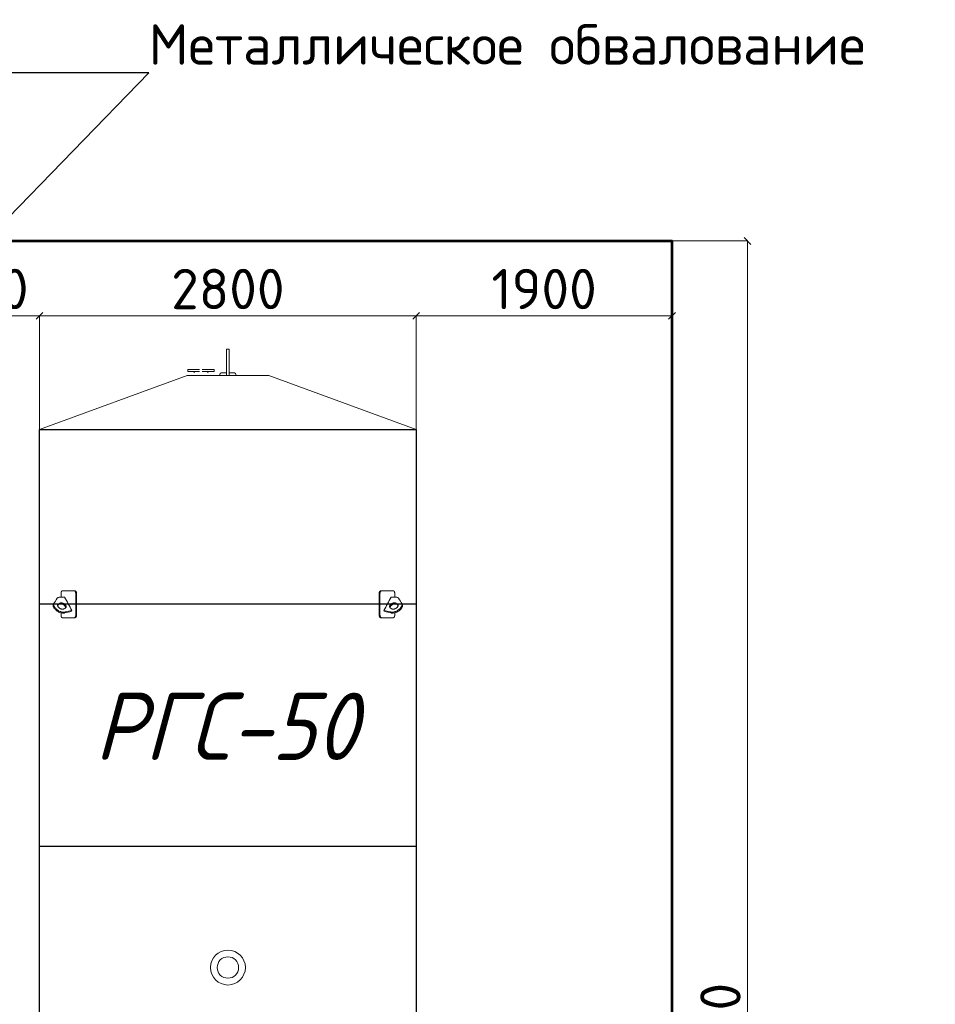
# Model space of a CAD drawing. Header units: millimetres. Extents: x -34827 to 118056, y 11959 to 116489.
# Tile 3 of 105: x 17632 to 24435, y 28019 to 35337. Entities that reach past the tile are written whole.
import ezdxf
from ezdxf import colors
from ezdxf.entities.mleader import LeaderData, LeaderLine
from ezdxf.math import Vec2, Vec3

# ---------------------------------------------------------------- set-up
doc = ezdxf.new("R2010")
doc.units = ezdxf.units.MM
doc.layers.add('Размеры', color=7, linetype='Continuous', lineweight=15)
doc.layers.add('Резервуар', color=7, linetype='Continuous')
doc.styles.get("Standard").update_dxf_attribs({"font": 'isocpeur.ttf'})
doc.styles.add('Геннадий 1000', font='isocpeur.ttf', dxfattribs={"height": 300})
doc.styles.add('СПДС B', font='isocpeur.ttf', dxfattribs={"width": 0.9, "oblique": 15, "height": 50})
doc.dimstyles.new('Размер 1000', dxfattribs={"dimtxt": 300, "dimasz": 50, "dimexe": 0.18, "dimexo": 0.0625, "dimgap": 50, "dimtad": 1, "dimdec": 0, "dimrnd": 1, "dimzin": 0, "dimdsep": 46, "dimtxsty": 'Standard', "dimblk": 'OBLIQUE', "dimcen": -0.09, "dimclrd": 5, "dimclre": 5, "dimclrt": 5, "dimadec": 0, "dimazin": 0, "dimtfac": 1, "dimtdec": 0, "dimtofl": 0, "dimtmove": 0, "dimatfit": 3, "dimldrblk": 'OBLIQUE', "dimfxl": 1, "dimtolj": 1, "dimtzin": 0, "dimlwd": 13, "dimlwe": 13, "dimarcsym": 0})

# ---------------------------------------------------------------- blocks, each defined once
blk = doc.blocks.new('_Oblique')
at = {"color": 0, "linetype": 'ByBlock', "lineweight": -2}
blk.add_line((-0.5, -0.5), (0.5, 0.5), dxfattribs=at)
blk = doc.blocks.new('*D11')
at = {"color": 5, "lineweight": 13, "transparency": 16777216}
for p, q in [((22478.4, 33692.6), (23038.8, 33692.6)), ((23038.6, 21692.6), (23038.6, 33692.6)), ((22478.4, 21692.6), (23038.8, 21692.6))]:
    blk.add_line(p, q, dxfattribs=at)
at = {"layer": 'Defpoints', "color": 0, "transparency": 16777216}
for p in [(22478.4, 33692.6), (23038.6, 33692.6), (22478.4, 21692.6)]:
    blk.add_point(p, dxfattribs=at)
at = {"color": 5, "lineweight": 13, "transparency": 16777216, "xscale": 50, "yscale": 50, "zscale": 50}
for p, rotation in [((23038.6, 33692.6), 90), ((23038.6, 21692.6), 270)]:
    blk.add_blockref('_Oblique', p, dxfattribs=dict(at, rotation=rotation))
at = {"color": 5, "transparency": 16777216, "insert": (22838.6, 27692.6), "char_height": 300, "attachment_point": 5, "rotation": 90}
blk.add_mtext('\\A1;12000', dxfattribs=at)
blk = doc.blocks.new('*D14')
at = {"color": 5, "lineweight": 13, "transparency": 16777216}
for p, q in [((16978.4, 32292.7), (16978.4, 33136.2)), ((16978.4, 33136), (17778.4, 33136)), ((17778.4, 32292.7), (17778.4, 33136.2))]:
    blk.add_line(p, q, dxfattribs=at)
at = {"layer": 'Defpoints', "color": 0, "transparency": 16777216}
for p in [(17778.4, 33136), (16978.4, 32292.6), (17778.4, 32292.6)]:
    blk.add_point(p, dxfattribs=at)
at = {"color": 5, "lineweight": 13, "transparency": 16777216, "xscale": 50, "yscale": 50, "zscale": 50, "rotation": 180}
blk.add_blockref('_Oblique', (16978.4, 33136), dxfattribs=at)
at = {"color": 5, "lineweight": 13, "transparency": 16777216, "xscale": 50, "yscale": 50, "zscale": 50}
blk.add_blockref('_Oblique', (17778.4, 33136), dxfattribs=at)
at = {"color": 5, "transparency": 16777216, "insert": (17378.4, 33336), "char_height": 300, "attachment_point": 5}
blk.add_mtext('\\A1;800', dxfattribs=at)
blk = doc.blocks.new('*D15')
at = {"color": 5, "lineweight": 13, "transparency": 16777216}
for p, q in [((17778.4, 32292.7), (17778.4, 33135.8)), ((17778.4, 33135.6), (20578.4, 33135.6)), ((20578.4, 32292.7), (20578.4, 33135.8))]:
    blk.add_line(p, q, dxfattribs=at)
at = {"layer": 'Defpoints', "color": 0, "transparency": 16777216}
for p in [(20578.4, 33135.6), (17778.4, 32292.6), (20578.4, 32292.6)]:
    blk.add_point(p, dxfattribs=at)
at = {"color": 5, "lineweight": 13, "transparency": 16777216, "xscale": 50, "yscale": 50, "zscale": 50, "rotation": 180}
blk.add_blockref('_Oblique', (17778.4, 33135.6), dxfattribs=at)
at = {"color": 5, "lineweight": 13, "transparency": 16777216, "xscale": 50, "yscale": 50, "zscale": 50}
blk.add_blockref('_Oblique', (20578.4, 33135.6), dxfattribs=at)
at = {"color": 5, "transparency": 16777216, "insert": (19178.4, 33335.6), "char_height": 300, "attachment_point": 5}
blk.add_mtext('\\A1;2800', dxfattribs=at)
blk = doc.blocks.new('*D16')
at = {"color": 5, "lineweight": 13, "transparency": 16777216}
for p, q in [((20578.4, 32292.7), (20578.4, 33135.8)), ((20578.4, 33135.6), (22478.4, 33135.6)), ((22478.4, 32292.7), (22478.4, 33135.8))]:
    blk.add_line(p, q, dxfattribs=at)
at = {"layer": 'Defpoints', "color": 0, "transparency": 16777216}
for p in [(22478.4, 33135.6), (20578.4, 32292.6), (22478.4, 32292.6)]:
    blk.add_point(p, dxfattribs=at)
at = {"color": 5, "lineweight": 13, "transparency": 16777216, "xscale": 50, "yscale": 50, "zscale": 50, "rotation": 180}
blk.add_blockref('_Oblique', (20578.4, 33135.6), dxfattribs=at)
at = {"color": 5, "lineweight": 13, "transparency": 16777216, "xscale": 50, "yscale": 50, "zscale": 50}
blk.add_blockref('_Oblique', (22478.4, 33135.6), dxfattribs=at)
at = {"color": 5, "transparency": 16777216, "insert": (21528.4, 33335.6), "char_height": 300, "attachment_point": 5}
blk.add_mtext('\\A1;1900', dxfattribs=at)
blk = doc.blocks.new('_None')

msp = doc.modelspace()

# ---------------------------------------------------------------- linework, layer by layer
at = {"lineweight": 53}
msp.add_lwpolyline([(12278.3633, 33692.6047), (22478.3633, 33692.6047), (22478.3633, 21692.6047), (12278.3633, 21692.6047)], close=True, dxfattribs=at)
at = {"layer": 'Размеры', "color": 6}
for radius in [130, 79.5]:
    msp.add_circle((19178.3633, 28292.6047), radius, dxfattribs=at)
at = {"layer": 'Резервуар', "color": 6, "lineweight": 20}
for p, q in [((18928.3633, 32711.6047), (18928.3633, 32721.6047)), ((19028.3633, 32711.6047), (19028.3633, 32721.6047))]:
    msp.add_line(p, q, dxfattribs=at)
at = {"layer": 'Резервуар', "color": 6}
for p, q in [((20578.3633, 30992.6047), (17778.3633, 30992.6047)), ((20578.3633, 29192.6047), (17778.3633, 29192.6047))]:
    msp.add_line(p, q, dxfattribs=at)
at = {"layer": 'Резервуар', "color": 6, "lineweight": 20}
for points in [[(19168.3633, 32692.6047), (19168.3633, 32887.6047), (19188.3633, 32887.6047), (19188.3633, 32692.6047)], [(18968.3633, 32737.6047), (18880.3633, 32737.6047), (18880.3633, 32721.6047), (18968.3633, 32721.6047)], [(18988.3633, 32737.6047), (19076.3633, 32737.6047), (19076.3633, 32721.6047), (18988.3633, 32721.6047)], [(17778.3633, 32292.6047), (18874.7687, 32692.6047), (19481.958, 32692.6047), (20578.3633, 32292.6047)]]:
    msp.add_lwpolyline(points, dxfattribs=at)
for points in [[(19118.3633, 32692.6047), (19118.3633, 32701.6047, -0.414213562), (19128.3633, 32711.6047), (19168.3633, 32711.6047)], [(19188.3633, 32711.6047), (19228.3633, 32711.6047, -0.414213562), (19238.3633, 32701.6047), (19238.3633, 32692.6047)]]:
    msp.add_lwpolyline(points, format="xyb", dxfattribs=at)
at = {"layer": 'Резервуар', "color": 6}
msp.add_lwpolyline([(17778.3633, 24292.6047), (17778.3633, 32292.6047), (20578.3633, 32292.6047), (20578.3633, 24292.6047)], close=True, dxfattribs=at)
at = {"layer": 'Резервуар', "color": 6, "lineweight": 20}
for points, knots in [([(18018.9894, 30947.245), (18017.6992, 30944.888), (18016.409, 30942.5309), (18015.1188, 30940.1739), (17998.8196, 30936.1394), (17982.5204, 30932.105), (17966.2212, 30928.0705), (17965.0262, 30927.8116), (17961.0194, 30926.9436), (17953.575, 30926.581), (17943.6795, 30927.5704), (17932.8784, 30930.265), (17921.788, 30934.6511), (17911.2055, 30940.4901), (17901.844, 30947.3084), (17894.1094, 30954.6131), (17888.1166, 30962.0348), (17883.8406, 30969.3311), (17881.1969, 30976.3538), (17880.1735, 30982.9643), (17880.5869, 30989.143), (17882.1709, 30992.7234), (17882.942, 30994.4665), (17892.0447, 31008.6377), (17901.1473, 31022.809), (17910.2499, 31036.9802), (17911.5383, 31038.4772), (17913.8868, 31041.206), (17920.45, 31044.3712), (17925.653, 31044.7645), (17929.237, 31045.0354), (17941.3115, 31045.0354), (17953.386, 31045.0354), (17965.4604, 31045.0354), (17983.3034, 31012.4386), (18001.1464, 30979.8418), (18018.9894, 30947.245), (18002.6902, 30943.2105), (17986.391, 30939.176), (17970.0917, 30935.1415), (17968.8968, 30934.8827), (17964.89, 30934.0147), (17957.4456, 30933.6521), (17947.5501, 30934.6414), (17936.749, 30937.336), (17925.6586, 30941.7222), (17915.0761, 30947.5612), (17905.7146, 30954.3795), (17897.98, 30961.6841), (17891.9872, 30969.1059), (17887.7112, 30976.4022), (17885.0675, 30983.4249), (17884.044, 30990.0354), (17884.3835, 30995.108), (17885.258, 30997.7608), (17885.5418, 30998.514)], [0, 0, 0, 0, 1, 1, 1, 2, 2, 2, 2.036658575, 2.122919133, 2.22207377, 2.334181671, 2.455718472, 2.578885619, 2.695792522, 2.802239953, 2.897153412, 2.980999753, 3.054971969, 3.12077204, 3.180650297, 3.237462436, 3.237462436, 3.237462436, 4.237462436, 4.237462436, 4.237462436, 4.296097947, 4.344350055, 4.451166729, 4.451166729, 4.451166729, 5.451166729, 5.451166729, 5.451166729, 6.451166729, 6.451166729, 6.451166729, 7.451166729, 7.451166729, 7.451166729, 7.487825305, 7.574085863, 7.6732405, 7.7853484, 7.906885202, 8.030052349, 8.146959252, 8.253406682, 8.348320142, 8.432166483, 8.506138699, 8.571938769, 8.631817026, 8.65596226, 8.65596226, 8.65596226, 8.65596226]), ([(17938.5184, 31045.0354), (17938.5184, 31054.2252), (17938.5184, 31063.4149), (17938.5184, 31072.6047), (17938.5184, 31073.5485), (17938.574, 31075.16), (17938.7745, 31077.2817), (17939.0389, 31079.15), (17939.4064, 31081.0452), (17939.876, 31082.848), (17940.3914, 31084.4282), (17940.9012, 31085.7326), (17941.4603, 31086.9385), (17942.0419, 31088.005), (17942.7375, 31089.0876), (17943.4414, 31089.984), (17944.324, 31090.8992), (17945.0655, 31091.4915), (17945.816, 31091.9415), (17946.2174, 31092.1341), (17946.6467, 31092.3053), (17947.0349, 31092.4316), (17947.5879, 31092.5526), (17948.0288, 31092.599), (17948.3105, 31092.6047), (17948.3769, 31092.6047), (17977.5854, 31092.6047), (18006.7939, 31092.6047), (18036.0024, 31092.6047)], [0, 0, 0, 0, 1, 1, 1, 1.090129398, 1.153904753, 1.206147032, 1.27577862, 1.348381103, 1.400985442, 1.457045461, 1.507643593, 1.559393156, 1.609163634, 1.677663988, 1.720267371, 1.800935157, 1.83142901, 1.870864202, 1.880287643, 1.915806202, 1.946869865, 1.987516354, 2, 2, 2, 3, 3, 3, 3]), ([(18047.9953, 31072.6047), (18047.9953, 31019.2713), (18047.9953, 30965.938), (18047.9953, 30912.6047), (18047.9953, 30911.7656), (18047.9338, 30910.1541), (18047.6946, 30908.0283), (18047.3901, 30906.2955), (18047.0189, 30904.6644), (18046.5326, 30902.9968), (18045.9138, 30901.3325), (18045.2654, 30899.9036), (18044.5943, 30898.659), (18043.8885, 30897.5452), (18043.0946, 30896.4788), (18042.2166, 30895.4946), (18041.3498, 30894.7041), (18040.5035, 30894.0664), (18039.7912, 30893.6281), (18039.0673, 30893.2679), (18038.5846, 30893.0752), (18038.0693, 30892.904), (18037.6041, 30892.7777), (18036.9821, 30892.6639), (18036.4568, 30892.6132), (18036.1218, 30892.6047), (18036.0024, 30892.6047), (18038.1253, 30892.6047), (18040.2483, 30892.6047), (18042.3712, 30892.6047), (18042.8072, 30892.6047), (18043.6168, 30892.6797), (18044.7964, 30892.9936), (18045.8333, 30893.4415), (18046.7771, 30893.9995), (18047.6206, 30894.6239), (18048.3214, 30895.2527), (18048.996, 30895.9494), (18049.7248, 30896.8082), (18050.6487, 30898.1127), (18051.5488, 30899.7051), (18052.2748, 30901.3203), (18052.8343, 30902.8235), (18053.2898, 30904.3065), (18053.721, 30906.0743), (18054.0028, 30907.6643), (18054.2422, 30909.5816), (18054.3463, 30911.1017), (18054.3634, 30912.2888), (18054.3634, 30912.6047), (18054.3634, 30965.938), (18054.3634, 31019.2713), (18054.3634, 31072.6047), (18054.3634, 31073.4438), (18054.3019, 31075.0552), (18054.0627, 31077.1811), (18053.7582, 31078.9139), (18053.387, 31080.545), (18052.9007, 31082.2126), (18052.2819, 31083.8769), (18051.6335, 31085.3057), (18050.9624, 31086.5503), (18050.2566, 31087.6641), (18049.4628, 31088.7305), (18048.5849, 31089.7147), (18047.7181, 31090.5052), (18046.8718, 31091.1429), (18046.1596, 31091.5813), (18045.4357, 31091.9415), (18044.9531, 31092.1341), (18044.4379, 31092.3053), (18043.9727, 31092.4316), (18043.3507, 31092.5454), (18042.8254, 31092.5961), (18042.4905, 31092.6047), (18042.3712, 31092.6047), (18040.2483, 31092.6047), (18038.1253, 31092.6047), (18036.0024, 31092.6047), (18036.4385, 31092.6047), (18037.2482, 31092.5296), (18038.4279, 31092.2158), (18039.4649, 31091.7678), (18040.4087, 31091.2099), (18041.2522, 31090.5854), (18041.9532, 31089.9567), (18042.6278, 31089.2599), (18043.3566, 31088.4011), (18044.2805, 31087.0967), (18045.1806, 31085.5042), (18045.9067, 31083.889), (18046.4661, 31082.3858), (18046.9217, 31080.9028), (18047.3529, 31079.135), (18047.6347, 31077.5451), (18047.8741, 31075.6277), (18047.9782, 31074.1076), (18047.9953, 31072.9205), (18047.9953, 31072.6047)], [0, 0, 0, 0, 1, 1, 1, 1.080128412, 1.153904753, 1.206147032, 1.252313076, 1.32023682, 1.382728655, 1.438760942, 1.490849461, 1.54211593, 1.593097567, 1.652841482, 1.71027634, 1.750312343, 1.800935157, 1.83142901, 1.870864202, 1.880287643, 1.915806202, 1.946869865, 1.981143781, 2, 2, 2, 3, 3, 3, 3.070109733, 3.130030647, 3.19123557, 3.241266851, 3.28981091, 3.33831552, 3.367962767, 3.416097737, 3.48018008, 3.560174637, 3.62422589, 3.672298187, 3.728683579, 3.782936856, 3.854166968, 3.88661906, 3.969832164, 4, 4, 4, 5, 5, 5, 5.080128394, 5.153904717, 5.206146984, 5.252313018, 5.320236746, 5.382728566, 5.438760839, 5.490849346, 5.542115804, 5.593097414, 5.652841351, 5.710276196, 5.750312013, 5.800934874, 5.831428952, 5.870863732, 5.880286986, 5.915805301, 5.946869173, 5.981143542, 6, 6, 6, 7, 7, 7, 7.070109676, 7.130029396, 7.191234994, 7.241266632, 7.289810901, 7.338315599, 7.367962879, 7.416097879, 7.480180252, 7.560174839, 7.624226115, 7.672298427, 7.728683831, 7.78293711, 7.854167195, 7.886619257, 7.969832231, 8, 8, 8, 8]), ([(20308.7314, 31072.6047), (20308.7314, 31019.2713), (20308.7314, 30965.938), (20308.7314, 30912.6047), (20308.7314, 30911.7656), (20308.7929, 30910.1541), (20309.0321, 30908.0283), (20309.3366, 30906.2955), (20309.7078, 30904.6644), (20310.1941, 30902.9968), (20310.8129, 30901.3325), (20311.4613, 30899.9036), (20312.1324, 30898.659), (20312.8382, 30897.5452), (20313.6321, 30896.4788), (20314.5101, 30895.4946), (20315.3769, 30894.7041), (20316.2232, 30894.0664), (20316.9355, 30893.6281), (20317.6594, 30893.2679), (20318.1421, 30893.0752), (20318.6574, 30892.904), (20319.1226, 30892.7777), (20319.7446, 30892.6639), (20320.2699, 30892.6132), (20320.6049, 30892.6047), (20320.7243, 30892.6047), (20318.6014, 30892.6047), (20316.4784, 30892.6047), (20314.3555, 30892.6047), (20313.9195, 30892.6047), (20313.1099, 30892.6797), (20311.9303, 30892.9936), (20310.8934, 30893.4415), (20309.9496, 30893.9995), (20309.1061, 30894.6239), (20308.4053, 30895.2527), (20307.7307, 30895.9494), (20307.0019, 30896.8082), (20306.078, 30898.1127), (20305.1779, 30899.7051), (20304.4519, 30901.3203), (20303.8924, 30902.8235), (20303.4369, 30904.3065), (20303.0057, 30906.0743), (20302.7239, 30907.6643), (20302.4845, 30909.5816), (20302.3804, 30911.1017), (20302.3633, 30912.2888), (20302.3633, 30912.6047), (20302.3633, 30965.938), (20302.3633, 31019.2713), (20302.3633, 31072.6047), (20302.3633, 31073.4438), (20302.4248, 31075.0552), (20302.664, 31077.1811), (20302.9685, 31078.9139), (20303.3397, 31080.545), (20303.826, 31082.2126), (20304.4448, 31083.8769), (20305.0932, 31085.3057), (20305.7643, 31086.5503), (20306.47, 31087.6641), (20307.2639, 31088.7305), (20308.1418, 31089.7147), (20309.0086, 31090.5052), (20309.8549, 31091.1429), (20310.5671, 31091.5813), (20311.291, 31091.9415), (20311.7736, 31092.1341), (20312.2888, 31092.3053), (20312.754, 31092.4316), (20313.376, 31092.5454), (20313.9013, 31092.5961), (20314.2362, 31092.6047), (20314.3555, 31092.6047), (20316.4784, 31092.6047), (20318.6014, 31092.6047), (20320.7243, 31092.6047), (20320.2882, 31092.6047), (20319.4785, 31092.5296), (20318.2988, 31092.2158), (20317.2618, 31091.7678), (20316.318, 31091.2099), (20315.4745, 31090.5854), (20314.7735, 31089.9567), (20314.0989, 31089.2599), (20313.3701, 31088.4011), (20312.4462, 31087.0967), (20311.5461, 31085.5042), (20310.82, 31083.889), (20310.2606, 31082.3858), (20309.805, 31080.9028), (20309.3738, 31079.135), (20309.092, 31077.5451), (20308.8526, 31075.6277), (20308.7485, 31074.1076), (20308.7314, 31072.9205), (20308.7314, 31072.6047)], [0, 0, 0, 0, 1, 1, 1, 1.080128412, 1.153904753, 1.206147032, 1.252313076, 1.32023682, 1.382728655, 1.438760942, 1.490849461, 1.54211593, 1.593097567, 1.652841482, 1.71027634, 1.750312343, 1.800935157, 1.83142901, 1.870864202, 1.880287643, 1.915806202, 1.946869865, 1.981143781, 2, 2, 2, 3, 3, 3, 3.070109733, 3.130030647, 3.19123557, 3.241266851, 3.28981091, 3.33831552, 3.367962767, 3.416097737, 3.48018008, 3.560174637, 3.62422589, 3.672298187, 3.728683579, 3.782936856, 3.854166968, 3.88661906, 3.969832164, 4, 4, 4, 5, 5, 5, 5.080128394, 5.153904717, 5.206146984, 5.252313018, 5.320236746, 5.382728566, 5.438760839, 5.490849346, 5.542115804, 5.593097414, 5.652841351, 5.710276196, 5.750312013, 5.800934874, 5.831428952, 5.870863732, 5.880286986, 5.915805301, 5.946869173, 5.981143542, 6, 6, 6, 7, 7, 7, 7.070109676, 7.130029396, 7.191234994, 7.241266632, 7.289810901, 7.338315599, 7.367962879, 7.416097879, 7.480180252, 7.560174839, 7.624226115, 7.672298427, 7.728683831, 7.78293711, 7.854167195, 7.886619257, 7.969832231, 8, 8, 8, 8]), ([(20418.2083, 31045.0354), (20418.2083, 31054.2252), (20418.2083, 31063.4149), (20418.2083, 31072.6047), (20418.2083, 31073.5485), (20418.1527, 31075.16), (20417.9522, 31077.2817), (20417.6878, 31079.15), (20417.3203, 31081.0452), (20416.8507, 31082.848), (20416.3353, 31084.4282), (20415.8255, 31085.7326), (20415.2664, 31086.9385), (20414.6848, 31088.005), (20413.9892, 31089.0876), (20413.2853, 31089.984), (20412.4027, 31090.8992), (20411.6612, 31091.4915), (20410.9107, 31091.9415), (20410.5093, 31092.1341), (20410.08, 31092.3053), (20409.6918, 31092.4316), (20409.1388, 31092.5526), (20408.6979, 31092.599), (20408.4162, 31092.6047), (20408.3498, 31092.6047), (20379.1413, 31092.6047), (20349.9328, 31092.6047), (20320.7243, 31092.6047)], [0, 0, 0, 0, 1, 1, 1, 1.090129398, 1.153904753, 1.206147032, 1.27577862, 1.348381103, 1.400985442, 1.457045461, 1.507643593, 1.559393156, 1.609163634, 1.677663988, 1.720267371, 1.800935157, 1.83142901, 1.870864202, 1.880287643, 1.915806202, 1.946869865, 1.987516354, 2, 2, 2, 3, 3, 3, 3]), ([(20337.7373, 30947.245), (20339.0275, 30944.888), (20340.3177, 30942.5309), (20341.6079, 30940.1739), (20357.9071, 30936.1394), (20374.2063, 30932.105), (20390.5055, 30928.0705), (20391.7005, 30927.8116), (20395.7073, 30926.9436), (20403.1517, 30926.581), (20413.0472, 30927.5704), (20423.8482, 30930.265), (20434.9387, 30934.6511), (20445.5212, 30940.4901), (20454.8827, 30947.3084), (20462.6173, 30954.6131), (20468.6101, 30962.0348), (20472.8861, 30969.3311), (20475.5298, 30976.3538), (20476.5532, 30982.9643), (20476.1398, 30989.143), (20474.5558, 30992.7234), (20473.7847, 30994.4665), (20464.682, 31008.6377), (20455.5794, 31022.809), (20446.4768, 31036.9802), (20445.1884, 31038.4772), (20442.8399, 31041.206), (20436.2767, 31044.3712), (20431.0737, 31044.7645), (20427.4897, 31045.0354), (20415.4152, 31045.0354), (20403.3407, 31045.0354), (20391.2663, 31045.0354), (20373.4233, 31012.4386), (20355.5803, 30979.8418), (20337.7373, 30947.245), (20354.0365, 30943.2105), (20370.3357, 30939.176), (20386.635, 30935.1415), (20387.8299, 30934.8827), (20391.8367, 30934.0147), (20399.2811, 30933.6521), (20409.1766, 30934.6414), (20419.9777, 30937.336), (20431.0681, 30941.7222), (20441.6506, 30947.5612), (20451.0121, 30954.3795), (20458.7467, 30961.6841), (20464.7395, 30969.1059), (20469.0155, 30976.4022), (20471.6592, 30983.4249), (20472.6826, 30990.0354), (20472.3432, 30995.108), (20471.4686, 30997.7608), (20471.1849, 30998.514)], [0, 0, 0, 0, 1, 1, 1, 2, 2, 2, 2.036658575, 2.122919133, 2.22207377, 2.334181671, 2.455718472, 2.578885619, 2.695792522, 2.802239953, 2.897153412, 2.980999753, 3.054971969, 3.12077204, 3.180650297, 3.237462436, 3.237462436, 3.237462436, 4.237462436, 4.237462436, 4.237462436, 4.296097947, 4.344350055, 4.451166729, 4.451166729, 4.451166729, 5.451166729, 5.451166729, 5.451166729, 6.451166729, 6.451166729, 6.451166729, 7.451166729, 7.451166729, 7.451166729, 7.487825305, 7.574085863, 7.6732405, 7.7853484, 7.906885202, 8.030052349, 8.146959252, 8.253406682, 8.348320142, 8.432166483, 8.506138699, 8.571938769, 8.631817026, 8.65596226, 8.65596226, 8.65596226, 8.65596226]), ([(17971.6446, 30965.8633), (17972.7425, 30966.7337), (17975.1934, 30968.6767), (17976.7607, 30973.2586), (17976.3284, 30978.2076), (17974.3588, 30983.157), (17970.7737, 30988.285), (17965.5301, 30993.343), (17958.8034, 30997.8487), (17951.2334, 31001.1729), (17943.7278, 31002.9262), (17937.1827, 31002.99), (17932.5527, 31001.9552), (17930.4001, 31000.7292), (17929.7525, 31000.3604), (17925.9085, 30997.8848), (17922.0644, 30995.4091), (17918.2204, 30992.9335), (17917.1224, 30992.0631), (17914.6715, 30990.12), (17913.1042, 30985.5382), (17913.5365, 30980.5892), (17915.5061, 30975.6397), (17919.0911, 30970.512), (17924.3353, 30965.4525), (17931.0593, 30960.9532), (17938.6395, 30957.6048), (17946.0867, 30955.9355), (17953.4705, 30955.6064), (17957.7961, 30957.4494), (17960.1124, 30958.4363), (17963.9564, 30960.912), (17967.8005, 30963.3876), (17971.6446, 30965.8633)], [0, 0, 0, 0, 0.041440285, 0.092509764, 0.136737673, 0.188598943, 0.250358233, 0.323169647, 0.405938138, 0.491962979, 0.569936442, 0.635369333, 0.68721333, 0.709517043, 0.709517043, 0.709517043, 1.709517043, 1.709517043, 1.709517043, 1.750957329, 1.802026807, 1.846254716, 1.898115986, 1.959875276, 2.03268669, 2.115455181, 2.201480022, 2.279453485, 2.344107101, 2.41863584, 2.41863584, 2.41863584, 3.41863584, 3.41863584, 3.41863584, 3.41863584]), ([(17972.5958, 30966.6285), (17972.7275, 30968.0441), (17972.432, 30971.2014), (17970.4882, 30976.0859), (17966.9031, 30981.214), (17961.6595, 30986.272), (17954.9328, 30990.7776), (17947.3628, 30994.1018), (17939.8572, 30995.8551), (17933.3121, 30995.919), (17928.6821, 30994.8842), (17926.5295, 30993.6581), (17925.882, 30993.2893), (17922.0379, 30990.8137), (17918.1938, 30988.3381), (17914.3498, 30985.8624), (17914.0357, 30985.6382), (17913.7217, 30985.4141), (17913.4077, 30985.1899)], [0, 0, 0, 0, 0.042158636, 0.094019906, 0.155779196, 0.22859061, 0.311359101, 0.397383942, 0.475357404, 0.540790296, 0.592634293, 0.614938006, 0.614938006, 0.614938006, 1.614938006, 1.614938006, 1.614938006, 2.614938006, 2.614938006, 2.614938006, 2.614938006]), ([(20385.0821, 30965.8633), (20383.9842, 30966.7337), (20381.5333, 30968.6767), (20379.966, 30973.2586), (20380.3983, 30978.2076), (20382.3679, 30983.157), (20385.953, 30988.285), (20391.1966, 30993.343), (20397.9233, 30997.8487), (20405.4933, 31001.1729), (20412.9989, 31002.9262), (20419.544, 31002.99), (20424.174, 31001.9552), (20426.3266, 31000.7292), (20426.9742, 31000.3604), (20430.8182, 30997.8848), (20434.6623, 30995.4091), (20438.5063, 30992.9335), (20439.6042, 30992.0631), (20442.0552, 30990.12), (20443.6225, 30985.5382), (20443.1902, 30980.5892), (20441.2206, 30975.6397), (20437.6356, 30970.512), (20432.3914, 30965.4525), (20425.6673, 30960.9532), (20418.0872, 30957.6048), (20410.6399, 30955.9355), (20403.2562, 30955.6064), (20398.9306, 30957.4494), (20396.6143, 30958.4363), (20392.7703, 30960.912), (20388.9262, 30963.3876), (20385.0821, 30965.8633)], [0, 0, 0, 0, 0.041440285, 0.092509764, 0.136737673, 0.188598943, 0.250358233, 0.323169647, 0.405938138, 0.491962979, 0.569936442, 0.635369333, 0.68721333, 0.709517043, 0.709517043, 0.709517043, 1.709517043, 1.709517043, 1.709517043, 1.750957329, 1.802026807, 1.846254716, 1.898115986, 1.959875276, 2.03268669, 2.115455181, 2.201480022, 2.279453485, 2.344107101, 2.41863584, 2.41863584, 2.41863584, 3.41863584, 3.41863584, 3.41863584, 3.41863584]), ([(20384.1309, 30966.6285), (20383.9992, 30968.0441), (20384.2947, 30971.2014), (20386.2385, 30976.0859), (20389.8236, 30981.214), (20395.0672, 30986.272), (20401.7939, 30990.7776), (20409.3639, 30994.1018), (20416.8695, 30995.8551), (20423.4146, 30995.919), (20428.0446, 30994.8842), (20430.1972, 30993.6581), (20430.8447, 30993.2893), (20434.6888, 30990.8137), (20438.5329, 30988.3381), (20442.3769, 30985.8624), (20442.691, 30985.6382), (20443.005, 30985.4141), (20443.319, 30985.1899)], [0, 0, 0, 0, 0.042158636, 0.094019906, 0.155779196, 0.22859061, 0.311359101, 0.397383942, 0.475357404, 0.540790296, 0.592634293, 0.614938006, 0.614938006, 0.614938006, 1.614938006, 1.614938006, 1.614938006, 2.614938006, 2.614938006, 2.614938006, 2.614938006]), ([(18036.0024, 30892.6047), (18006.7939, 30892.6047), (17977.5854, 30892.6047), (17948.3769, 30892.6047), (17948.0105, 30892.6047), (17947.3318, 30892.6797), (17946.3474, 30892.9936), (17945.4855, 30893.4415), (17944.704, 30893.9995), (17944.0077, 30894.6239), (17943.4309, 30895.2527), (17942.877, 30895.9494), (17942.2799, 30896.8082), (17941.5254, 30898.1127), (17940.793, 30899.7051), (17940.2041, 30901.3203), (17939.7513, 30902.8236), (17939.3833, 30904.3065), (17939.0354, 30906.0744), (17938.8085, 30907.6643), (17938.608, 30909.6597), (17938.5286, 30911.1814), (17938.5184, 30912.3685), (17938.5184, 30912.6047), (17938.5184, 30918.0454), (17938.5184, 30923.4861), (17938.5184, 30928.9269)], [0, 0, 0, 0, 1, 1, 1, 1.070109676, 1.130029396, 1.191234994, 1.241266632, 1.289810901, 1.338315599, 1.367962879, 1.416097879, 1.480180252, 1.560174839, 1.624226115, 1.672298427, 1.728683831, 1.78293711, 1.854167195, 1.886619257, 1.977442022, 2, 2, 2, 3, 3, 3, 3]), ([(20320.7243, 30892.6047), (20349.9328, 30892.6047), (20379.1413, 30892.6047), (20408.3498, 30892.6047), (20408.7162, 30892.6047), (20409.3949, 30892.6797), (20410.3793, 30892.9936), (20411.2412, 30893.4415), (20412.0227, 30893.9995), (20412.719, 30894.6239), (20413.2958, 30895.2527), (20413.8497, 30895.9494), (20414.4468, 30896.8082), (20415.2013, 30898.1127), (20415.9337, 30899.7051), (20416.5226, 30901.3203), (20416.9754, 30902.8236), (20417.3434, 30904.3065), (20417.6912, 30906.0744), (20417.9182, 30907.6643), (20418.1187, 30909.6597), (20418.1981, 30911.1814), (20418.2083, 30912.3685), (20418.2083, 30912.6047), (20418.2083, 30918.0454), (20418.2083, 30923.4861), (20418.2083, 30928.9269)], [0, 0, 0, 0, 1, 1, 1, 1.070109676, 1.130029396, 1.191234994, 1.241266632, 1.289810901, 1.338315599, 1.367962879, 1.416097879, 1.480180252, 1.560174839, 1.624226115, 1.672298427, 1.728683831, 1.78293711, 1.854167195, 1.886619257, 1.977442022, 2, 2, 2, 3, 3, 3, 3])]:
    msp.add_open_spline(points, degree=3, knots=knots, dxfattribs=at)

# ---------------------------------------------------------------- texts
at = {"layer": 'Резервуар', "color": 6, "insert": (18187.8974, 30335.2835), "char_height": 500, "attachment_point": 1, "style": 'СПДС B'}
msp.add_mtext_dynamic_manual_height_columns('\\pxql;РГС-50', width=839.639194, gutter_width=1250, heights=[0], dxfattribs=at)

# ---------------------------------------------------------------- dimensions: what is measured, and where the dimension line sits
dim = msp.add_linear_dim(base=(23038.612, 33692.6047), p1=(22478.3633, 21692.6047), p2=(22478.3633, 33692.6047), angle=90, dimstyle='Размер 1000')
dim.commit()
dim.dimension.update_dxf_attribs({"geometry": '*D11', "text_midpoint": (22838.612, 27692.6047)})
for base, p1, p2, picture, middle in [((17778.3633, 33136.028), (16978.3633, 32292.6047), (17778.3633, 32292.6047), '*D14', (17378.3633, 33336.028)), ((20578.3633, 33135.648), (17778.3633, 32292.6047), (20578.3633, 32292.6047), '*D15', (19178.3633, 33335.648)), ((22478.3633, 33135.648), (20578.3633, 32292.6047), (22478.3633, 32292.6047), '*D16', (21528.3633, 33335.648))]:
    dim = msp.add_linear_dim(base=base, p1=p1, p2=p2, dimstyle='Размер 1000')
    dim.commit()
    dim.dimension.update_dxf_attribs({"geometry": picture, "text_midpoint": middle})

# ---------------------------------------------------------------- leaders
ml = msp.add_multileader_mtext('Standard')
ml.set_content('Металлическое обвалование', color=256, style='Геннадий 1000')
ml.set_leader_properties(color=5)
ml.set_arrow_properties(name='NONE')
ml.build(insert=Vec2(0, 0))
ml.multileader.update_dxf_attribs({"text_left_attachment_type": 6, "text_right_attachment_type": 6, "dogleg_length": 0.05, "arrow_head_size": 100})
ctx = ml.context
ctx.base_point, ctx.char_height, ctx.arrow_head_size, ctx.landing_gap_size, ctx.plane_origin = Vec3(18590.1712, 34943.3076), 300, 100, 0, Vec3(17378.3633, 33692.6047)
ctx.left_attachment, ctx.right_attachment = 6, 6
notes = []
notes.append((ctx, [(0, (1, 1, 0), (18590.1212, 34943.3076), (1, 0), 0.05, [(0, [(17378.3633, 33692.6047)], 0, [])])]))
ctx.mtext.insert, ctx.mtext.flow_direction = Vec3(18590.1712, 35303.3076), 5
for ctx, leaders in notes:
    for number, flags, end, landing, length, lines in leaders:
        leader = LeaderData()
        leader.index, (leader.has_last_leader_line, leader.has_dogleg_vector, leader.attachment_direction) = number, flags
        leader.last_leader_point, leader.dogleg_vector, leader.dogleg_length = Vec3(end), Vec3(landing), length
        for number, points, colour, breaks in lines:
            line = LeaderLine()
            line.index, line.vertices, line.color, line.breaks = number, Vec3.list(points), colors.encode_raw_color(colour), breaks
            leader.lines.append(line)
        ctx.leaders.append(leader)

doc.saveas('drawing.dxf')
